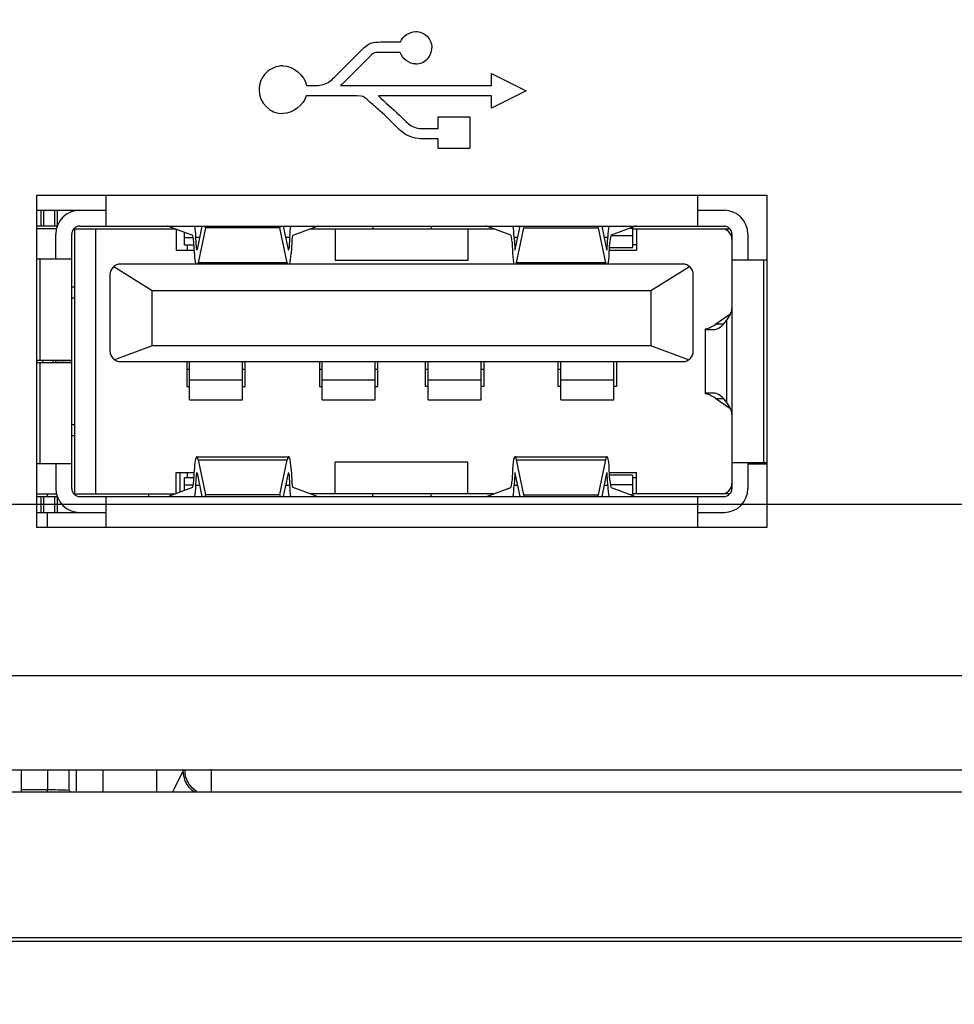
# Model space of a CAD drawing. Header units: inches. Extents: x 0 to 34, y 0 to 22.
# Tile 73 of 111: x 15.153 to 15.846, y 16.39 to 17.121. Entities that reach past the tile are written whole.
import ezdxf

# ---------------------------------------------------------------- set-up
doc = ezdxf.new("R2010")
doc.units = ezdxf.units.IN
doc.header["$LTSCALE"] = 1.87
doc.header["$MEASUREMENT"] = 0
doc.layers.get('0').update_dxf_attribs({"linetype": 'CONTINUOUS'})
for name, color, linetype in [('02___PRT_ALL_AXES', 7, 'CONTINUOUS'), ('ARTWORK', 7, 'CONTINUOUS'), ('DIMENSIONS', 7, 'CONTINUOUS')]:
    doc.layers.add(name, color=color, linetype=linetype)
doc.styles.get("Standard").update_dxf_attribs({"font": 'txt', "width": 0.8})
doc.dimstyles.new('DIMSTYLE_1', dxfattribs={"dimtxt": 0.125, "dimasz": 0.18, "dimexe": 0.125, "dimexo": 0.0625, "dimgap": 0.0625, "dimtad": 0, "dimtih": 1, "dimtoh": 1, "dimzin": 4, "dimdsep": 46, "dimtxsty": 'STANDARD', "dimblk": '_FILLED', "dimblk1": '_FILLED', "dimblk2": '_FILLED', "dimcen": 0.09, "dimadec": 0, "dimazin": 0, "dimtp": 0.01, "dimtm": 0.01, "dimtfac": 1, "dimtofl": 0, "dimtmove": 0, "dimatfit": 3, "dimldrblk": '_FILLED', "dimfxl": 1, "dimtolj": 1, "dimtzin": 4, "dimarcsym": 0})

# ---------------------------------------------------------------- blocks, each defined once
blk = doc.blocks.new('_FILLED')
at = {"color": 0, "linetype": 'BYBLOCK'}
blk.add_solid([(0, 0), (-1, 0.1736), (-1, -0.1736)], dxfattribs=at)
blk = doc.blocks.new('*D8')
at = {"layer": 'DIMENSIONS', "color": 2, "linetype": 'CONTINUOUS'}
for p, q in [((13.71066, 16.55131), (13.71066, 15.54916)), ((17.67537, 16.53399), (17.67537, 15.54916)), ((13.71066, 15.67416), (15.01802, 15.67416)), ((17.67537, 15.67416), (16.36802, 15.67416))]:
    blk.add_line(p, q, dxfattribs=at)
at = {"layer": 'DIMENSIONS', "color": 2, "linetype": 'CONTINUOUS', "xscale": 0.18, "yscale": 0.18, "zscale": 0.18, "rotation": 180}
blk.add_blockref('_FILLED', (13.71066, 15.67416), dxfattribs=at)
at = {"layer": 'DIMENSIONS', "color": 2, "linetype": 'CONTINUOUS', "xscale": 0.18, "yscale": 0.18, "zscale": 0.18}
blk.add_blockref('_FILLED', (17.67537, 15.67416), dxfattribs=at)
at = {"layer": 'DIMENSIONS', "color": 2, "linetype": 'CONTINUOUS', "insert": (15.69302, 15.73666), "char_height": 0.125, "width": 1.225, "attachment_point": 2, "line_spacing_factor": 0.9}
blk.add_mtext('3.96{\\Ftxt.shx;\\W1.000000;\\H0.125000; }[100.7]', dxfattribs=at)
blk = doc.blocks.new('*D9')
at = {"layer": 'DIMENSIONS', "color": 2, "linetype": 'CONTINUOUS'}
for p, q in [((17.86134, 16.58413), (17.86134, 14.79916)), ((13.71066, 16.55131), (13.71066, 14.79916)), ((13.71066, 14.92416), (15.111, 14.92416)), ((17.86134, 14.92416), (16.461, 14.92416))]:
    blk.add_line(p, q, dxfattribs=at)
at = {"layer": 'DIMENSIONS', "color": 2, "linetype": 'CONTINUOUS', "xscale": 0.18, "yscale": 0.18, "zscale": 0.18, "rotation": 180}
blk.add_blockref('_FILLED', (13.71066, 14.92416), dxfattribs=at)
at = {"layer": 'DIMENSIONS', "color": 2, "linetype": 'CONTINUOUS', "xscale": 0.18, "yscale": 0.18, "zscale": 0.18}
blk.add_blockref('_FILLED', (17.86134, 14.92416), dxfattribs=at)
at = {"layer": 'DIMENSIONS', "color": 2, "linetype": 'CONTINUOUS', "insert": (15.786, 14.98666), "char_height": 0.125, "width": 1.225, "attachment_point": 2, "line_spacing_factor": 0.9}
blk.add_mtext('4.15{\\Ftxt.shx;\\W1.000000;\\H0.125000; }[105.4]', dxfattribs=at)
blk = doc.blocks.new('*D10')
at = {"layer": 'DIMENSIONS', "color": 2, "linetype": 'CONTINUOUS'}
for p, q in [((12.89865, 16.76086), (12.89865, 17.12086)), ((17.4485, 16.76086), (12.77365, 16.76086)), ((14.71376, 16.42452), (12.77365, 16.42452)), ((12.89865, 16.42452), (12.89865, 15.89466)), ((12.89865, 15.89466), (12.78115, 15.89466))]:
    blk.add_line(p, q, dxfattribs=at)
at = {"layer": 'DIMENSIONS', "color": 2, "linetype": 'CONTINUOUS', "xscale": 0.18, "yscale": 0.18, "zscale": 0.18}
for p, rotation in [((12.89865, 16.76086), 270), ((12.89865, 16.42452), 90)]:
    blk.add_blockref('_FILLED', p, dxfattribs=dict(at, rotation=rotation))
at = {"layer": 'DIMENSIONS', "color": 2, "linetype": 'CONTINUOUS', "insert": (12.71865, 15.95716), "char_height": 0.125, "width": 0.925, "attachment_point": 3, "line_spacing_factor": 0.9}
blk.add_mtext('.34{\\Ftxt.shx;\\W1.000000;\\H0.125000; }[8.5]', dxfattribs=at)

msp = doc.modelspace()

# ---------------------------------------------------------------- linework, layer by layer
at = {"color": 7, "linetype": 'CONTINUOUS'}
for p, q in [((15.21687, 16.96755), (15.21687, 16.99066)), ((15.65585, 16.99066), (15.65585, 16.96755)), ((15.16534, 16.97936), (15.21687, 16.97936)), ((15.16839, 16.97936), (15.16839, 16.96755)), ((15.17065, 16.96755), (15.17065, 16.97936)), ((15.17845, 16.97936), (15.17845, 16.96755)), ((15.18071, 16.96807), (15.18071, 16.97936)), ((15.65585, 16.97936), (15.67553, 16.97936)), ((15.18055, 16.96755), (15.16534, 16.96755)), ((15.17991, 16.96558), (15.16534, 16.96558)), ((15.19279, 16.96558), (15.26819, 16.96558)), ((15.19325, 16.96558), (15.19325, 16.76873)), ((15.19719, 16.96755), (15.67553, 16.96755)), ((15.20901, 16.96558), (15.20901, 16.76873)), ((15.2636, 16.96728), (15.28094, 16.96085)), ((15.26884, 16.96534), (15.26884, 16.94983)), ((15.28797, 16.96755), (15.28433, 16.95017)), ((15.29071, 16.96635), (15.28526, 16.94037)), ((15.29071, 16.96635), (15.29059, 16.96755)), ((15.34579, 16.96635), (15.29071, 16.96635)), ((15.34591, 16.96755), (15.34579, 16.96635)), ((15.35124, 16.94037), (15.34579, 16.96635)), ((15.35217, 16.95017), (15.34853, 16.96755)), ((15.35557, 16.96085), (15.3729, 16.96728)), ((15.36831, 16.96558), (15.50441, 16.96558)), ((15.38695, 16.96558), (15.38695, 16.94196)), ((15.41471, 16.96755), (15.41471, 16.96558)), ((15.45801, 16.96755), (15.45801, 16.96558)), ((15.48538, 16.96558), (15.48538, 16.94196)), ((15.51716, 16.96085), (15.49983, 16.96728)), ((15.52055, 16.95017), (15.52419, 16.96755)), ((15.52148, 16.94037), (15.52693, 16.96635)), ((15.52681, 16.96755), (15.52693, 16.96635)), ((15.52693, 16.96635), (15.58201, 16.96635)), ((15.58201, 16.96635), (15.58213, 16.96755)), ((15.58201, 16.96635), (15.58746, 16.94037)), ((15.58475, 16.96755), (15.58839, 16.95017)), ((15.60912, 16.96728), (15.59179, 16.96085)), ((15.60605, 16.96614), (15.60762, 16.96614)), ((15.60762, 16.96672), (15.60762, 16.9518)), ((15.60762, 16.96558), (15.67993, 16.96558)), ((15.61057, 16.96558), (15.61057, 16.94983)), ((15.17947, 16.94333), (15.17947, 16.96164)), ((15.19128, 16.77266), (15.19128, 16.96164)), ((15.27494, 16.95377), (15.27494, 16.96307)), ((15.28159, 16.95896), (15.27494, 16.95896)), ((15.28391, 16.95116), (15.28351, 16.9594)), ((15.28351, 16.9594), (15.28626, 16.9594)), ((15.35024, 16.9594), (15.35299, 16.9594)), ((15.35299, 16.9594), (15.35259, 16.95116)), ((15.51973, 16.9594), (15.52013, 16.95116)), ((15.51973, 16.9594), (15.52248, 16.9594)), ((15.58646, 16.9594), (15.58921, 16.9594)), ((15.58881, 16.95116), (15.58921, 16.9594)), ((15.60762, 16.96024), (15.59143, 16.96024)), ((15.68144, 16.96164), (15.68144, 16.77266)), ((15.69325, 16.96164), (15.69325, 16.94255)), ((15.26884, 16.94983), (15.28221, 16.94983)), ((15.27494, 16.95377), (15.28202, 16.95377)), ((15.27711, 16.95377), (15.27711, 16.94983)), ((15.28233, 16.94731), (15.28193, 16.95555)), ((15.28454, 16.95116), (15.28391, 16.95116)), ((15.35259, 16.95116), (15.35197, 16.95116)), ((15.35457, 16.95555), (15.35417, 16.94731)), ((15.51815, 16.95555), (15.51855, 16.94731)), ((15.52076, 16.95116), (15.52013, 16.95116)), ((15.58881, 16.95116), (15.58819, 16.95116)), ((15.59039, 16.94731), (15.59079, 16.95555)), ((15.59051, 16.94983), (15.61057, 16.94983)), ((15.59061, 16.9518), (15.60762, 16.9518)), ((15.61057, 16.95377), (15.60762, 16.95377)), ((15.16534, 16.94333), (15.19128, 16.94333)), ((15.16766, 16.94333), (15.16766, 16.86794)), ((15.48538, 16.94196), (15.38695, 16.94196)), ((15.68144, 16.94255), (15.70734, 16.94255)), ((15.70506, 16.79176), (15.70506, 16.94255)), ((15.2225, 16.9376), (15.25112, 16.91971)), ((15.64483, 16.9394), (15.2275, 16.9394)), ((15.35124, 16.94037), (15.28526, 16.94037)), ((15.58746, 16.94037), (15.52148, 16.94037)), ((15.6212, 16.91971), (15.64983, 16.9376)), ((15.21963, 16.93152), (15.21963, 16.87483)), ((15.6527, 16.87483), (15.6527, 16.93152)), ((15.19325, 16.92227), (15.19128, 16.92227)), ((15.19128, 16.9144), (15.19325, 16.9144)), ((15.25112, 16.87877), (15.25112, 16.91971)), ((15.25112, 16.91971), (15.6212, 16.91971)), ((15.6212, 16.91971), (15.6212, 16.87877)), ((15.67984, 16.90184), (15.66945, 16.89469)), ((15.66175, 16.89086), (15.66175, 16.8912)), ((15.66175, 16.84351), (15.66175, 16.8908)), ((15.66233, 16.89077), (15.66773, 16.89077)), ((15.67496, 16.89469), (15.66945, 16.89469)), ((15.67612, 16.89587), (15.67734, 16.89737)), ((15.67734, 16.89737), (15.67734, 16.83693)), ((15.25112, 16.87877), (15.22314, 16.86827)), ((15.6212, 16.87877), (15.25112, 16.87877)), ((15.64919, 16.86827), (15.6212, 16.87877)), ((15.16534, 16.86794), (15.19128, 16.86794)), ((15.16534, 16.86637), (15.19128, 16.86637)), ((15.16766, 16.86637), (15.16766, 16.79097)), ((15.16963, 16.86794), (15.16963, 16.86637)), ((15.1775, 16.86637), (15.1775, 16.86794)), ((15.17947, 16.86637), (15.17947, 16.86794)), ((15.17947, 16.86648), (15.19128, 16.86648)), ((15.2275, 16.86696), (15.64483, 16.86696)), ((15.27672, 16.86696), (15.27672, 16.84845)), ((15.27868, 16.83868), (15.27868, 16.86696)), ((15.31805, 16.83868), (15.31805, 16.86696)), ((15.32002, 16.84845), (15.32002, 16.86696)), ((15.37514, 16.86696), (15.37514, 16.84845)), ((15.37711, 16.83868), (15.37711, 16.86696)), ((15.41648, 16.83868), (15.41648, 16.86696)), ((15.41845, 16.84845), (15.41845, 16.86696)), ((15.45388, 16.84845), (15.45388, 16.86696)), ((15.45585, 16.83868), (15.45585, 16.86696)), ((15.49522, 16.83868), (15.49522, 16.86696)), ((15.49719, 16.86696), (15.49719, 16.84845)), ((15.55231, 16.84845), (15.55231, 16.86696)), ((15.55427, 16.83868), (15.55427, 16.86696)), ((15.59364, 16.83868), (15.59364, 16.86696)), ((15.59561, 16.86696), (15.59561, 16.84845)), ((15.27868, 16.86118), (15.27672, 16.86118)), ((15.32002, 16.86118), (15.31805, 16.86118)), ((15.37711, 16.86118), (15.37514, 16.86118)), ((15.41845, 16.86118), (15.41648, 16.86118)), ((15.45585, 16.86118), (15.45388, 16.86118)), ((15.49719, 16.86118), (15.49522, 16.86118)), ((15.55427, 16.86118), (15.55231, 16.86118)), ((15.27672, 16.84845), (15.27868, 16.84845)), ((15.31805, 16.85311), (15.27868, 16.85311)), ((15.31805, 16.84845), (15.32002, 16.84845)), ((15.37514, 16.84845), (15.37711, 16.84845)), ((15.41648, 16.85311), (15.37711, 16.85311)), ((15.41648, 16.84845), (15.41845, 16.84845)), ((15.45585, 16.84845), (15.45388, 16.84845)), ((15.49522, 16.85311), (15.45585, 16.85311)), ((15.49719, 16.84845), (15.49522, 16.84845)), ((15.55427, 16.84845), (15.55231, 16.84845)), ((15.59364, 16.85311), (15.55427, 16.85311)), ((15.59561, 16.84845), (15.59364, 16.84845)), ((15.66175, 16.84311), (15.66175, 16.84341)), ((15.66773, 16.84353), (15.66233, 16.84353)), ((15.66945, 16.83962), (15.67984, 16.83247)), ((15.66945, 16.83962), (15.67496, 16.83962)), ((15.27868, 16.83868), (15.31805, 16.83868)), ((15.37711, 16.83868), (15.41648, 16.83868)), ((15.45585, 16.83868), (15.49522, 16.83868)), ((15.55427, 16.83868), (15.59364, 16.83868)), ((15.67734, 16.83693), (15.67612, 16.83844)), ((15.19325, 16.81991), (15.19128, 16.81991)), ((15.19128, 16.81203), (15.19325, 16.81203)), ((15.28417, 16.79629), (15.35233, 16.79629)), ((15.52039, 16.79629), (15.58855, 16.79629)), ((15.19128, 16.79097), (15.16534, 16.79097)), ((15.17947, 16.79097), (15.17947, 16.77266)), ((15.28526, 16.79393), (15.29071, 16.76795)), ((15.28526, 16.79393), (15.35124, 16.79393)), ((15.34579, 16.76795), (15.35124, 16.79393)), ((15.38695, 16.76873), (15.38695, 16.79235)), ((15.48538, 16.79235), (15.38695, 16.79235)), ((15.48538, 16.76873), (15.48538, 16.79235)), ((15.52693, 16.76795), (15.52148, 16.79393)), ((15.52148, 16.79393), (15.58746, 16.79393)), ((15.58746, 16.79393), (15.58201, 16.76795)), ((15.70734, 16.79176), (15.68144, 16.79176)), ((15.69325, 16.79176), (15.69325, 16.77266)), ((15.70734, 16.79089), (15.69325, 16.79089)), ((15.26884, 16.76897), (15.26884, 16.78448)), ((15.26884, 16.78448), (15.28221, 16.78448)), ((15.27165, 16.78448), (15.27165, 16.77001)), ((15.27711, 16.78448), (15.27711, 16.78054)), ((15.28193, 16.77875), (15.28233, 16.78699)), ((15.28351, 16.77491), (15.28391, 16.78315)), ((15.28391, 16.78315), (15.28454, 16.78315)), ((15.28433, 16.78414), (15.28797, 16.76676)), ((15.34853, 16.76676), (15.35217, 16.78414)), ((15.35197, 16.78315), (15.35259, 16.78315)), ((15.35259, 16.78315), (15.35299, 16.77491)), ((15.35417, 16.78699), (15.35457, 16.77875)), ((15.51855, 16.78699), (15.51815, 16.77875)), ((15.52013, 16.78315), (15.51973, 16.77491)), ((15.52013, 16.78315), (15.52076, 16.78315)), ((15.52419, 16.76676), (15.52055, 16.78414)), ((15.58839, 16.78414), (15.58475, 16.76676)), ((15.58819, 16.78315), (15.58881, 16.78315)), ((15.58921, 16.77491), (15.58881, 16.78315)), ((15.59079, 16.77875), (15.59039, 16.78699)), ((15.59051, 16.78448), (15.61057, 16.78448)), ((15.60762, 16.78251), (15.59061, 16.78251)), ((15.60762, 16.78251), (15.60762, 16.76758)), ((15.61057, 16.76873), (15.61057, 16.78448)), ((15.27494, 16.77123), (15.27494, 16.78054)), ((15.28202, 16.78054), (15.27494, 16.78054)), ((15.27494, 16.77535), (15.28159, 16.77535)), ((15.28626, 16.77491), (15.28351, 16.77491)), ((15.35299, 16.77491), (15.35024, 16.77491)), ((15.52248, 16.77491), (15.51973, 16.77491)), ((15.58921, 16.77491), (15.58646, 16.77491)), ((15.59108, 16.77559), (15.60762, 16.77559)), ((15.61057, 16.78054), (15.60762, 16.78054)), ((15.16534, 16.76873), (15.17991, 16.76873)), ((15.16534, 16.76676), (15.18055, 16.76676)), ((15.16839, 16.76676), (15.16839, 16.75495)), ((15.17065, 16.75495), (15.17065, 16.76676)), ((15.17326, 16.76676), (15.17326, 16.76872)), ((15.17845, 16.76676), (15.17845, 16.75495)), ((15.19279, 16.76873), (15.26819, 16.76873)), ((15.19719, 16.76676), (15.67553, 16.76676)), ((15.21687, 16.74366), (15.21687, 16.76676)), ((15.24849, 16.76676), (15.24849, 16.76873)), ((15.28094, 16.77345), (15.2636, 16.76703)), ((15.29059, 16.76676), (15.29071, 16.76795)), ((15.34579, 16.76795), (15.29071, 16.76795)), ((15.34579, 16.76795), (15.34591, 16.76676)), ((15.3729, 16.76703), (15.35557, 16.77345)), ((15.50441, 16.76873), (15.36831, 16.76873)), ((15.41471, 16.76676), (15.41471, 16.76873)), ((15.45801, 16.76676), (15.45801, 16.76873)), ((15.49983, 16.76703), (15.51716, 16.77345)), ((15.52693, 16.76795), (15.52681, 16.76676)), ((15.52693, 16.76795), (15.58201, 16.76795)), ((15.58213, 16.76676), (15.58201, 16.76795)), ((15.59179, 16.77345), (15.60912, 16.76703)), ((15.60762, 16.76791), (15.60673, 16.76791)), ((15.67993, 16.76872), (15.60762, 16.76873)), ((15.65585, 16.76676), (15.65585, 16.74366)), ((15.18071, 16.75495), (15.18071, 16.76624)), ((15.16534, 16.75495), (15.21687, 16.75495)), ((15.17329, 16.74367), (15.17328, 16.75494)), ((15.65585, 16.75495), (15.67553, 16.75495)), ((15.17344, 16.54898), (15.17346, 16.56366)), ((15.18936, 16.54837), (15.18936, 16.56366)), ((15.19463, 16.56366), (15.19463, 16.54715)), ((15.21431, 16.56366), (15.21431, 16.54715)), ((15.25437, 16.54715), (15.25437, 16.56366)), ((15.27405, 16.56322), (15.26723, 16.5496)), ((15.29477, 16.56426), (15.29477, 16.54715)), ((17.64084, 16.54715), (14.81084, 16.54715)), ((15.17332, 16.54715), (15.17342, 16.54898)), ((15.18713, 16.54858), (15.18131, 16.54878)), ((15.18936, 16.54837), (15.18713, 16.54858)), ((15.18936, 16.54837), (15.19058, 16.54715)), ((15.26723, 16.5496), (15.26603, 16.54718)), ((17.64084, 16.43915), (14.81084, 16.43915)), ((14.80655, 16.43657), (17.66756, 16.43657))]:
    msp.add_line(p, q, dxfattribs=at)
for centre, radius, start, end in [((15.19719, 16.96164), 0.01772, 90, 180), ((15.67553, 16.96164), 0.01772, 0, 90), ((15.19719, 16.96164), 0.00591, 90, 180), ((15.67357, 16.9577), 0.00787, 0, 90), ((15.67553, 16.96164), 0.00591, 0, 90), ((15.2275, 16.93152), 0.00787, 90, 180), ((15.64483, 16.93152), 0.00787, 0, 90), ((15.2275, 16.87483), 0.00787, 180, 270), ((15.64483, 16.87483), 0.00787, 270, 360), ((15.67357, 16.7766), 0.00787, 270, 360), ((15.19719, 16.77266), 0.01772, 180, 270), ((15.19719, 16.77266), 0.00591, 180, 270), ((15.67553, 16.77266), 0.01772, 270, 360), ((15.67553, 16.77266), 0.00591, 270, 360), ((15.29486, 16.56429), 0.01977, 181.08083, 191.88337), ((15.12837, 14.64707), 1.90244, 88.40538, 88.64241)]:
    msp.add_arc(centre, radius, start, end, dxfattribs=at)
for centre, major_axis, ratio, start_param, end_param in [((15.26215, 16.7707), (0, 0.19685), 0.141378, -0.05236, 0), ((15.28088, 16.95299), (0, 0.01969), 0.141378, -1.239184, -0.733099), ((15.35562, 16.95299), (0, 0.01969), 0.141378, 0.733098, 1.239184), ((15.37435, 16.7707), (0, 0.19685), 0.141378, 0, 0.05236), ((15.49837, 16.7707), (0, 0.19685), 0.141378, -0.05236, 0), ((15.5171, 16.95299), (0, 0.01969), 0.141378, -1.239184, -0.733099), ((15.59184, 16.95299), (0, 0.01969), 0.141378, 0.733099, 1.239184), ((15.61057, 16.7707), (0, 0.19685), 0.141378, 0, 0.05236), ((15.28088, 16.95299), (0, 0.00787), 0.141378, -1.239184, -0.05236), ((15.35562, 16.95299), (0, 0.00787), 0.141378, 0.05236, 1.239184), ((15.5171, 16.95299), (0, 0.00787), 0.141378, -1.239184, -0.05236), ((15.59184, 16.95299), (0, 0.00787), 0.141378, 0.05236, 1.239184), ((15.28417, 16.9518), (0, 0.00197), 0.141378, -4.380776, -3.141593), ((15.35233, 16.9518), (0, 0.00197), 0.141378, -3.141593, -1.902409), ((15.52039, 16.9518), (0, 0.00197), 0.141378, -4.380776, -3.141593), ((15.58855, 16.9518), (0, 0.00197), 0.141378, -3.141593, -1.902409), ((15.28417, 16.9518), (0, 0.01378), 0.141378, -4.380776, -3.592619), ((15.35233, 16.9518), (0, 0.01378), 0.141378, -2.690566, -1.902409), ((15.52039, 16.9518), (0, 0.01378), 0.141378, -4.380776, -3.592619), ((15.58855, 16.9518), (0, 0.01378), 0.141378, -2.690566, -1.902409), ((15.28417, 16.9518), (0, 0.01378), 0.141378, -2.690566, -2.548181), ((15.35233, 16.9518), (0, 0.01378), 0.141378, -3.735005, -3.592619), ((15.52039, 16.9518), (0, 0.01378), 0.141378, -2.690566, -2.548181), ((15.58855, 16.9518), (0, 0.01378), 0.141378, -3.735005, -3.592619), ((15.44522, 16.90754), (0.23622, 0), 0.23206, -0.186487, -0.018516), ((15.64207, 16.90408), (0.03937, 0), 0.202398, -0.286051, -0.247527), ((15.65797, 17.08763), (0, 0.19685), 0.294118, -3.076101, -2.941893), ((15.66233, 17.08763), (0, 0.19685), 0.188679, -3.157038, -3.141593), ((15.66773, 17.08763), (0, 0.19685), 0.188679, -3.141593, -2.913569), ((15.66233, 16.64668), (0, 0.19685), 0.188679, 0, 0.015445), ((15.65797, 16.64668), (0, 0.19685), 0.294118, -0.1997, -0.065491), ((15.66773, 16.64668), (0, 0.19685), 0.188679, -0.228024, 0), ((15.44522, 16.82677), (0.23622, 0), 0.23206, 0.018516, 0.186487), ((15.64207, 16.83022), (0.03937, 0), 0.202398, 0.247527, 0.286051), ((15.28417, 16.78251), (0, 0.01378), 0.141378, -0.593412, 1.239184), ((15.35233, 16.78251), (0, 0.01378), 0.141378, 5.044002, 6.876597), ((15.52039, 16.78251), (0, 0.01378), 0.141378, -0.593412, 1.239184), ((15.58855, 16.78251), (0, 0.01378), 0.141378, 5.044002, 6.876597), ((15.28417, 16.78251), (0, 0.00197), 0.141378, 0, 1.239184), ((15.35233, 16.78251), (0, 0.00197), 0.141378, -1.239184, 0), ((15.52039, 16.78251), (0, 0.00197), 0.141378, 0, 1.239184), ((15.58855, 16.78251), (0, 0.00197), 0.141378, -1.239184, 0), ((15.28088, 16.78132), (0, 0.00787), 0.141378, -3.089233, -1.902409), ((15.28088, 16.78132), (0, 0.01969), 0.141378, -2.408494, -1.902409), ((15.35562, 16.78132), (0, 0.01969), 0.141378, -4.380776, -3.874691), ((15.35562, 16.78132), (0, 0.00787), 0.141378, -4.380776, -3.193953), ((15.5171, 16.78132), (0, 0.00787), 0.141378, -3.089233, -1.902409), ((15.5171, 16.78132), (0, 0.01969), 0.141378, -2.408493, -1.902409), ((15.59184, 16.78132), (0, 0.01969), 0.141378, -4.380776, -3.874692), ((15.59184, 16.78132), (0, 0.00787), 0.141378, -4.380776, -3.193953), ((15.26215, 16.96361), (0, 0.19685), 0.141378, -3.141593, -3.089233), ((15.37435, 16.96361), (0, 0.19685), 0.141378, -3.193953, -3.141593), ((15.49837, 16.96361), (0, 0.19685), 0.141378, -3.141593, -3.089233), ((15.61057, 16.96361), (0, 0.19685), 0.141378, -3.193953, -3.141593)]:
    msp.add_ellipse(centre, major_axis=major_axis, ratio=ratio, start_param=start_param, end_param=end_param, dxfattribs=at)
for points in [[(15.27554, 16.5557), (15.27457, 16.55806), (15.27405, 16.56066), (15.27405, 16.56322)], [(15.28401, 16.54779), (15.27981, 16.55053), (15.27655, 16.55531), (15.27551, 16.56022)], [(15.28283, 16.54684), (15.27964, 16.54896), (15.277, 16.55217), (15.27554, 16.5557)]]:
    msp.add_open_spline(points, degree=3, dxfattribs=at)
at = {"layer": '02___PRT_ALL_AXES', "color": 3, "linetype": 'CONTINUOUS'}
for p, q in [((15.16534, 16.74366), (15.16534, 16.99066)), ((15.16534, 16.99066), (15.70734, 16.99066)), ((15.70734, 16.99066), (15.70734, 16.74366)), ((15.70734, 16.74366), (15.16534, 16.74366)), ((17.49286, 16.63366), (14.5922, 16.63366)), ((17.52635, 16.56366), (14.5922, 16.56366))]:
    msp.add_line(p, q, dxfattribs=at)
at = {"layer": '02___PRT_ALL_AXES', "color": 7, "linetype": 'CONTINUOUS'}
for p, q in [((15.15388, 16.54715), (15.15388, 16.56366)), ((15.17344, 16.54898), (15.15388, 16.54898))]:
    msp.add_line(p, q, dxfattribs=at)
at = {"layer": 'ARTWORK', "color": 40, "linetype": 'CONTINUOUS'}
for p, q in [((15.42071, 17.1043), (15.43536, 17.1043)), ((15.38625, 17.07823), (15.40704, 17.09885)), ((15.43508, 17.09659), (15.42071, 17.09659)), ((15.41229, 17.0932), (15.3917, 17.07278)), ((15.50289, 17.07194), (15.50289, 17.08092)), ((15.50289, 17.08092), (15.52856, 17.06808)), ((15.36554, 17.07194), (15.37293, 17.07194)), ((15.3917, 17.07278), (15.39086, 17.07194)), ((15.39086, 17.07194), (15.50289, 17.07194)), ((15.52856, 17.06808), (15.50289, 17.05525)), ((15.40289, 17.06423), (15.36521, 17.06423)), ((15.40602, 17.06415), (15.40289, 17.06423)), ((15.50289, 17.06423), (15.419, 17.06423)), ((15.50289, 17.05525), (15.50289, 17.06423)), ((15.46332, 17.04001), (15.46332, 17.04877)), ((15.46332, 17.04877), (15.48694, 17.04877)), ((15.48694, 17.04877), (15.48694, 17.02514)), ((15.45207, 17.04001), (15.46332, 17.04001)), ((15.46332, 17.03228), (15.45207, 17.03228)), ((15.46332, 17.02514), (15.46332, 17.03228)), ((15.48694, 17.02514), (15.46332, 17.02514))]:
    msp.add_line(p, q, dxfattribs=at)
for centre, radius, start, end in [((15.44659, 17.10004), 0.01204, 269.9908, 0.0092), ((15.34808, 17.06885), 0.01771, 89.99045, 180.00955), ((15.3481, 17.06884), 0.01773, 179.97447, 269.93575)]:
    msp.add_arc(centre, radius, start, end, dxfattribs=at)
for points in [[(15.43536, 17.1043), (15.43698, 17.10855), (15.44204, 17.11206), (15.44659, 17.11206)], [(15.44659, 17.088), (15.4418, 17.088), (15.43644, 17.092), (15.43508, 17.09659)], [(15.34808, 17.08656), (15.35567, 17.08656), (15.36422, 17.07941), (15.36554, 17.07194)], [(15.36521, 17.06423), (15.36336, 17.05728), (15.35528, 17.0511), (15.34808, 17.0511)]]:
    msp.add_open_spline(points, degree=3, dxfattribs=at)
for points, knots in [([(15.44659, 17.11206), (15.44967, 17.11206), (15.45606, 17.10949), (15.45864, 17.1031), (15.45864, 17.10004)], [0, 0, 0, 0, 0.500758, 1, 1, 1, 1]), ([(15.40704, 17.09885), (15.40895, 17.10063), (15.41289, 17.1043), (15.41825, 17.1043), (15.42071, 17.1043)], [0, 0, 0, 0, 0.51445, 1, 1, 1, 1]), ([(15.42071, 17.09659), (15.41918, 17.09659), (15.41578, 17.09688), (15.41348, 17.09431), (15.41229, 17.0932)], [0, 0, 0, 0, 0.484224, 1, 1, 1, 1]), ([(15.37293, 17.07194), (15.37632, 17.07194), (15.38158, 17.07348), (15.3851, 17.07708), (15.38625, 17.07823)], [0, 0, 0, 0, 0.676853, 1, 1, 1, 1]), ([(15.43329, 17.04042), (15.42896, 17.04473), (15.42192, 17.05194), (15.41286, 17.05928), (15.4082, 17.06396), (15.40602, 17.06415)], [0, 0, 0, 0, 0.505708, 0.81918, 1, 1, 1, 1]), ([(15.419, 17.06423), (15.42419, 17.05949), (15.43085, 17.05346), (15.43736, 17.04726), (15.43875, 17.04587)], [0, 0, 0, 0, 0.781154, 1, 1, 1, 1]), ([(15.43875, 17.04587), (15.43986, 17.04476), (15.44338, 17.04118), (15.44868, 17.04001), (15.45207, 17.04001)], [0, 0, 0, 0, 0.315427, 1, 1, 1, 1]), ([(15.45207, 17.03228), (15.44719, 17.03228), (15.43982, 17.03408), (15.43476, 17.03894), (15.43329, 17.04042)], [0, 0, 0, 0, 0.700888, 1, 1, 1, 1])]:
    msp.add_open_spline(points, degree=3, knots=knots, dxfattribs=at)

# ---------------------------------------------------------------- dimensions: what is measured, and where the dimension line sits
at = {"layer": 'DIMENSIONS', "color": 2, "linetype": 'CONTINUOUS'}
for base, p1, p2, angle, picture, middle in [((12.89865, 16.42452), (17.511, 16.76086), (14.77626, 16.42452), 270, '*D10', (12.25615, 15.89466)), ((13.71066, 15.67416), (17.67537, 16.59649), (13.71066, 16.61381), 180, '*D8', (15.69302, 15.67416))]:
    dim = msp.add_linear_dim(base=base, p1=p1, p2=p2, angle=angle, dimstyle='DIMSTYLE_1', dxfattribs=at)
    dim.commit()
    dim.dimension.update_dxf_attribs({"geometry": picture, "text_midpoint": middle, "dimtype": 160})
dim = msp.add_linear_dim(base=(17.86134, 14.92416), p1=(13.71066, 16.61381), p2=(17.86134, 16.64663), dimstyle='DIMSTYLE_1', dxfattribs=at)
dim.commit()
dim.dimension.update_dxf_attribs({"geometry": '*D9', "text_midpoint": (15.786, 14.92416), "dimtype": 160})

doc.saveas('drawing.dxf')
